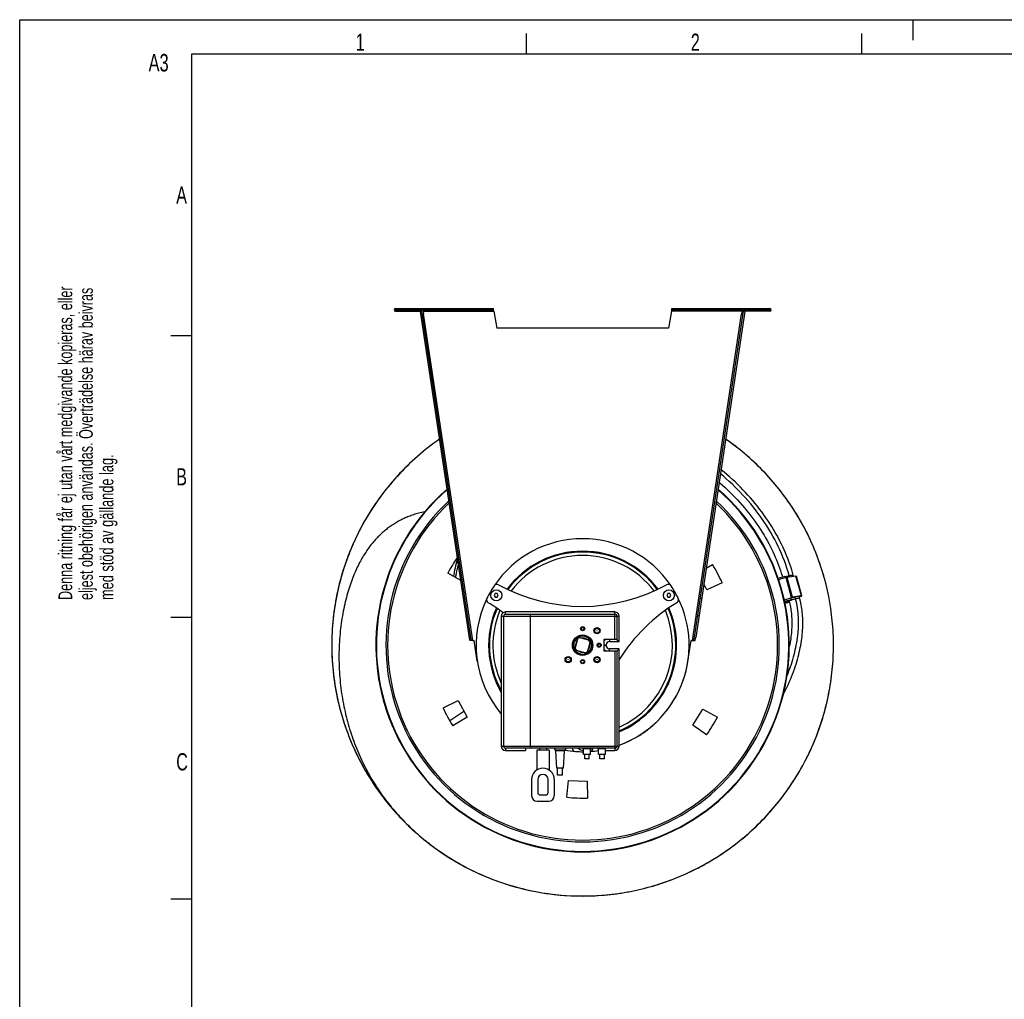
# Model space of a CAD drawing. Extents: x 0 to 420, y -81 to 390.
# Tile 9 of 16: x 0 to 143, y 154 to 297. Entities that reach past the tile are written whole.
import ezdxf

# ---------------------------------------------------------------- set-up
doc = ezdxf.new("R2010")
doc.units = 0
doc.header["$LTSCALE"] = 23.1
for name, color, linetype in [('110528_DXF_CONTINUOUS_LINE', 7, 'CONTINUOUS'), ('110536_DXF_CONTINUOUS_LINE', 7, 'CONTINUOUS'), ('110660_DXF_CONTINUOUS_LINE', 7, 'CONTINUOUS'), ('AG_HOSE_125_DXF_CONTINUOUS', 7, 'CONTINUOUS'), ('ASEM_65_125-5_DXF_FORMAT', 7, 'CONTINUOUS'), ('G_ASE_DUMMY_DXF_CONTINUOUS', 7, 'CONTINUOUS'), ('GUIDE_125_DXF_CONTINUOUS_L', 7, 'CONTINUOUS'), ('MOTOR_UNIT_DDXF_CONTINUOUS', 7, 'CONTINUOUS')]:
    doc.layers.add(name, color=color, linetype=linetype)
doc.styles.get("Standard").update_dxf_attribs({"font": 'txt', "width": 0.7})

# ---------------------------------------------------------------- blocks, each defined once
blk = doc.blocks.new('SQS_LAGTEXT_BL0', base_point=(7.49, 145.42))
at = {"layer": 'ASEM_65_125-5_DXF_FORMAT', "color": 7, "linetype": 'CONTINUOUS'}
for s, width, p in [('Denna ritning får ej utan vårt medgivande kopieras, eller', 0.687469, (7.64, 212.55)), ('eljest obehörigen användas. Överträdelse härav beivras', 0.686067, (10.63, 212.55)), ('med stöd av gällande lag.', 0.696, (13.63, 212.55))]:
    blk.add_text(s, height=1.9979, rotation=90, dxfattribs=dict(at, width=width)).set_placement(p)

msp = doc.modelspace()

# ---------------------------------------------------------------- linework, layer by layer
at = {"layer": '110528_DXF_CONTINUOUS_LINE', "color": 9, "linetype": 'CONTINUOUS'}
for p, q in [((108.38245, 220.05846), (108.44867, 220.09367)), ((55.40559, 191.89016), (55.33937, 191.85495))]:
    msp.add_line(p, q, dxfattribs=at)
at = {"layer": '110528_DXF_CONTINUOUS_LINE', "color": 3, "linetype": 'CONTINUOUS'}
for p, q in [((64.1937, 215.40145), (62.273, 216.46612)), ((99.85918, 217.16099), (100.7907, 217.72071)), ((99.98525, 214.03952), (99.52081, 214.91301)), ((102.19912, 215.07187), (99.98525, 214.03952)), ((61.58892, 196.87675), (63.80278, 197.90909)), ((63.80278, 197.90909), (65.09116, 195.48601)), ((97.92432, 194.33945), (99.37858, 196.66676)), ((99.37858, 196.66676), (101.51504, 195.4825)), ((65.09116, 195.48601), (62.99734, 194.22791)), ((99.92528, 192.93836), (97.92432, 194.33945)), ((79.62018, 183.8408), (79.83308, 186.27423)), ((79.83308, 186.27423), (82.57573, 186.17846)), ((82.57573, 186.17846), (82.61836, 183.7361))]:
    msp.add_line(p, q, dxfattribs=at)
at = {"layer": '110528_DXF_CONTINUOUS_LINE', "color": 7, "linetype": 'CONTINUOUS'}
msp.add_arc((81.89402, 205.97431), 30.075, 130.9272188, 49.0727019, dxfattribs=at)
at = {"layer": '110528_DXF_CONTINUOUS_LINE', "color": 3, "linetype": 'CONTINUOUS'}
for radius, start, end in [(30, 131.0178646, 48.9819905), (22.25, 144.9125493, 151.8655687), (22.25, 24.1344313, 31.8655687), (22.25, 204.1344313, 211.8655687), (22.25, 324.1344313, 331.8655687), (22.25, 264.1344313, 271.8655687)]:
    msp.add_arc((81.89402, 205.97431), radius, start, end, dxfattribs=at)
at = {"layer": '110528_DXF_CONTINUOUS_LINE', "color": 9, "linetype": 'CONTINUOUS'}
for radius, start, end in [(28.61603, 132.7981077, 47.2023559), (28.36603, 133.1426079, 46.8576139)]:
    msp.add_arc((81.89402, 205.97431), radius, start, end, dxfattribs=at)
at = {"layer": '110536_DXF_CONTINUOUS_LINE', "color": 3, "linetype": 'CONTINUOUS'}
for p, q in [((54.66736, 254.97431), (68.88267, 254.97431)), ((54.66736, 254.57431), (58.51736, 254.57431)), ((65.50216, 206.70843), (58.30424, 254.52932)), ((94.90537, 254.97431), (109.12067, 254.97431)), ((105.4838, 254.52932), (98.34622, 207.10933)), ((109.12067, 254.57431), (105.27067, 254.57431)), ((98.28587, 206.70843), (98.34622, 207.10933))]:
    msp.add_line(p, q, dxfattribs=at)
at = {"layer": '110536_DXF_CONTINUOUS_LINE', "color": 9, "linetype": 'CONTINUOUS'}
for p, q in [((54.66736, 254.57431), (54.66736, 254.97431)), ((58.70197, 254.57431), (68.9557, 254.57431)), ((65.91528, 206.65118), (58.75932, 254.19331)), ((105.08606, 254.57431), (94.83234, 254.57431)), ((97.87275, 206.65118), (105.02872, 254.19331)), ((109.12067, 254.57431), (109.12067, 254.97431)), ((64.5929, 212.7493), (64.79067, 212.77907)), ((99.19514, 212.7493), (98.99736, 212.77907)), ((64.97559, 210.20679), (65.17337, 210.23656)), ((98.81244, 210.20679), (98.61467, 210.23656)), ((65.44182, 207.10933), (65.63959, 207.1391)), ((65.44198, 207.10825), (65.63975, 207.13802)), ((98.34605, 207.10825), (98.14828, 207.13802)), ((98.34622, 207.10933), (98.14844, 207.1391))]:
    msp.add_line(p, q, dxfattribs=at)
at = {"layer": '110536_DXF_CONTINUOUS_LINE', "color": 7, "linetype": 'CONTINUOUS'}
for p, q in [((54.66736, 254.77431), (68.88267, 254.77431)), ((58.30424, 254.52932), (58.50201, 254.55909)), ((65.69993, 206.7382), (58.50201, 254.55909)), ((58.51736, 254.57431), (58.51736, 254.77431)), ((58.56155, 254.16355), (58.75932, 254.19331)), ((58.70197, 254.57431), (58.75932, 254.19331)), ((65.68871, 254.97431), (65.68871, 254.77431)), ((68.68871, 254.97431), (68.68871, 254.77431)), ((68.88267, 254.97431), (68.88267, 254.77431)), ((68.9557, 254.57431), (69.39402, 252.08847)), ((94.83234, 254.57431), (94.39402, 252.08847)), ((94.90537, 254.97431), (94.90537, 254.77431)), ((94.90537, 254.77431), (109.12067, 254.77431)), ((95.09933, 254.97431), (95.09933, 254.77431)), ((98.09933, 254.97431), (98.09933, 254.77431)), ((98.14844, 207.1391), (105.28603, 254.55909)), ((105.08606, 254.57431), (105.02872, 254.19331)), ((105.22649, 254.16355), (105.02872, 254.19331)), ((105.27067, 254.57431), (105.27067, 254.77431)), ((105.4838, 254.52932), (105.28603, 254.55909)), ((94.39402, 252.08847), (69.39402, 252.08847)), ((65.50216, 206.70843), (65.69993, 206.7382)), ((66.56667, 203.66726), (66.11505, 206.66771)), ((97.22136, 203.66726), (97.67299, 206.66771)), ((98.0881, 206.7382), (98.14844, 207.1391)), ((98.28587, 206.70843), (98.0881, 206.7382))]:
    msp.add_line(p, q, dxfattribs=at)
at = {"layer": '110536_DXF_CONTINUOUS_LINE', "color": 3, "linetype": 'CONTINUOUS'}
for centre, start, end in [((54.66736, 254.77431), 90, 270), ((109.12067, 254.77431), 270, 90)]:
    msp.add_arc(centre, 0.2, start, end, dxfattribs=at)
at = {"layer": '110536_DXF_CONTINUOUS_LINE', "color": 7, "linetype": 'CONTINUOUS'}
for centre, radius, start, end in [((65.89179, 208.151), 1.5, 270.8975556, 278.5598113), ((97.89625, 208.151), 1.5, 261.4401887, 269.1024444), ((81.89402, 205.97431), 15.5, 188.5598113, 189.3073778), ((81.89402, 205.97431), 15.5, 330.164993, 351.4401887), ((81.89402, 205.97431), 15.5, 290.1137849, 329.7289743), ((81.89402, 205.97431), 15.5, 260.5232272, 266.1217635), ((81.89402, 205.97431), 15.5, 274.1809945, 278.6458781), ((81.89402, 205.97431), 15.5, 267.1400318, 268.1613179), ((81.89402, 205.97431), 15.5, 269.2637904, 270.4805566)]:
    msp.add_arc(centre, radius, start, end, dxfattribs=at)
for points, knots in [([(58.64177, 254.77431), (58.6489, 254.77431), (58.66265, 254.74957), (58.67369, 254.71049), (58.68828, 254.6467), (58.69708, 254.59985), (58.70197, 254.57431)], [0, 0, 0, 0, 0.10102656, 0.317593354, 0.631910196, 1, 1, 1, 1]), ([(68.9557, 254.57431), (68.94976, 254.59986), (68.93905, 254.64699), (68.92133, 254.71029), (68.90768, 254.7513), (68.89059, 254.77431), (68.88267, 254.77431)], [0, 0, 0, 0, 0.362762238, 0.67352206, 0.890403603, 1, 1, 1, 1]), ([(94.83234, 254.57431), (94.83828, 254.59986), (94.84899, 254.64699), (94.8667, 254.71029), (94.88036, 254.7513), (94.89744, 254.77431), (94.90537, 254.77431)], [0, 0, 0, 0, 0.362762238, 0.67352206, 0.890403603, 1, 1, 1, 1]), ([(105.14627, 254.77431), (105.13913, 254.77431), (105.12539, 254.74957), (105.11435, 254.71049), (105.09976, 254.6467), (105.09096, 254.59985), (105.08606, 254.57431)], [0, 0, 0, 0, 0.10102656, 0.317593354, 0.631910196, 1, 1, 1, 1]), ([(65.91528, 206.65118), (65.88793, 206.6519), (65.83706, 206.65545), (65.77008, 206.66956), (65.71877, 206.69426), (65.70202, 206.72431), (65.69993, 206.7382)], [0, 0, 0, 0, 0.331658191, 0.615530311, 0.82972973, 1, 1, 1, 1]), ([(97.87275, 206.65118), (97.90011, 206.6519), (97.95097, 206.65545), (98.01796, 206.66956), (98.06926, 206.69426), (98.08601, 206.72431), (98.0881, 206.7382)], [0, 0, 0, 0, 0.331658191, 0.615530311, 0.82972973, 1, 1, 1, 1])]:
    msp.add_open_spline(points, degree=3, knots=knots, dxfattribs=at)
at = {"layer": '110536_DXF_CONTINUOUS_LINE', "color": 3, "linetype": 'CONTINUOUS'}
for points, knots in [([(68.9557, 254.57431), (68.94976, 254.62535), (68.93884, 254.7197), (68.92391, 254.83092), (68.91147, 254.9027), (68.90229, 254.94011), (68.89539, 254.96241), (68.88665, 254.97431), (68.88267, 254.97431)], [0, 0, 0, 0, 0.37570868, 0.695091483, 0.818353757, 0.911146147, 0.970916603, 1, 1, 1, 1]), ([(94.83234, 254.57431), (94.83827, 254.62535), (94.8492, 254.7197), (94.86412, 254.83092), (94.87657, 254.9027), (94.88575, 254.94011), (94.89264, 254.96241), (94.90139, 254.97431), (94.90537, 254.97431)], [0, 0, 0, 0, 0.37570868, 0.695091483, 0.818353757, 0.911146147, 0.970916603, 1, 1, 1, 1]), ([(65.91528, 206.65118), (65.8634, 206.64801), (65.76731, 206.64433), (65.65374, 206.64728), (65.57949, 206.65809), (65.54044, 206.66928), (65.51271, 206.68455), (65.5033, 206.70088), (65.50216, 206.70843)], [0, 0, 0, 0, 0.360165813, 0.666149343, 0.785569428, 0.878759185, 0.94710206, 1, 1, 1, 1]), ([(97.87275, 206.65118), (97.92464, 206.64801), (98.02073, 206.64433), (98.1343, 206.64728), (98.20854, 206.65809), (98.24759, 206.66928), (98.27533, 206.68455), (98.28474, 206.70088), (98.28587, 206.70843)], [0, 0, 0, 0, 0.360165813, 0.666149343, 0.785569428, 0.878759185, 0.94710206, 1, 1, 1, 1])]:
    msp.add_open_spline(points, degree=3, knots=knots, dxfattribs=at)
at = {"layer": '110660_DXF_CONTINUOUS_LINE', "color": 7, "linetype": 'CONTINUOUS'}
for p, q in [((110.34516, 215.72055), (111.34848, 215.99716)), ((111.40868, 215.7788), (111.34848, 215.99713)), ((111.49534, 215.8027), (111.40868, 215.7788)), ((112.92674, 216.03409), (111.63348, 215.83374)), ((113.77952, 213.16123), (112.98757, 216.03387)), ((112.08094, 212.49544), (111.29991, 212.28012)), ((111.94199, 212.33699), (111.32358, 212.1665)), ((111.3428, 212.07428), (111.96602, 212.2461)), ((112.2873, 212.93006), (112.20063, 212.90616)), ((112.29147, 212.57665), (112.20063, 212.90616)), ((113.7187, 213.16145), (112.42543, 212.9611)), ((113.41815, 213.0048), (113.72741, 213.12987))]:
    msp.add_line(p, q, dxfattribs=at)
at = {"layer": '110660_DXF_CONTINUOUS_LINE', "color": 9, "linetype": 'CONTINUOUS'}
for p, q in [((110.40182, 215.55274), (111.39548, 215.82668)), ((112.29037, 212.91889), (111.49534, 215.8027)), ((112.42543, 212.9611), (111.63348, 215.83374)), ((113.7187, 213.16145), (112.92674, 216.03409)), ((111.23179, 212.58755), (112.21383, 212.85829)), ((111.28081, 212.37097), (112.27278, 212.64444)), ((111.34252, 212.0756), (111.96568, 212.2474)), ((112.35944, 212.93441), (112.42543, 212.9611)), ((113.4036, 213.05759), (113.3934, 213.09459)), ((113.65271, 213.13476), (113.7187, 213.16145)), ((113.65706, 213.11897), (113.65271, 213.13476)), ((113.65706, 213.11897), (113.72741, 213.12987))]:
    msp.add_line(p, q, dxfattribs=at)
at = {"layer": '110660_DXF_CONTINUOUS_LINE', "color": 3, "linetype": 'CONTINUOUS'}
for p, q in [((111.91613, 212.43289), (111.30328, 212.26393)), ((112.29037, 212.91889), (112.20371, 212.895)), ((113.65271, 213.13476), (112.35944, 212.93441)), ((113.4138, 213.02059), (113.65706, 213.11897))]:
    msp.add_line(p, q, dxfattribs=at)
msp.add_arc((113.54575, 213.39424), 0.29692, 292.0170882, 292.4133499, dxfattribs=at)
at = {"layer": '110660_DXF_CONTINUOUS_LINE', "color": 7, "linetype": 'CONTINUOUS'}
for points, knots in [([(111.49534, 215.8027), (111.50788, 215.80615), (111.55353, 215.81814), (111.59968, 215.82851), (111.63348, 215.83374)], [0, 0, 0, 0, 0.275448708, 1, 1, 1, 1]), ([(112.92674, 216.03409), (112.94124, 216.03634), (112.96059, 216.03861), (112.98016, 216.03837), (112.98704, 216.03577), (112.98757, 216.03387)], [0, 0, 0, 0, 0.708411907, 0.904468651, 1, 1, 1, 1]), ([(112.08094, 212.49544), (112.09607, 212.50206), (112.16542, 212.53125), (112.23605, 212.55731), (112.29147, 212.57665)], [0, 0, 0, 0, 0.219647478, 1, 1, 1, 1]), ([(112.2873, 212.93006), (112.29983, 212.93351), (112.34548, 212.9455), (112.39163, 212.95587), (112.42543, 212.9611)], [0, 0, 0, 0, 0.275448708, 1, 1, 1, 1]), ([(113.7187, 213.16145), (113.73319, 213.16369), (113.75254, 213.16597), (113.77212, 213.16573), (113.779, 213.16313), (113.77952, 213.16123)], [0, 0, 0, 0, 0.708411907, 0.904468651, 1, 1, 1, 1]), ([(113.77952, 213.16123), (113.78005, 213.15932), (113.77547, 213.15357), (113.75878, 213.14333), (113.741, 213.13537), (113.72741, 213.12987)], [0, 0, 0, 0, 0.095531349, 0.291588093, 1, 1, 1, 1])]:
    msp.add_open_spline(points, degree=3, knots=knots, dxfattribs=at)
at = {"layer": '110660_DXF_CONTINUOUS_LINE', "color": 9, "linetype": 'CONTINUOUS'}
for points, knots in [([(112.60774, 212.9343), (112.57418, 212.92504), (112.4458, 212.88859), (112.31843, 212.84848), (112.2253, 212.81597)], [0, 0, 0, 0, 0.260866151, 1, 1, 1, 1]), ([(113.4036, 213.05759), (113.4015, 213.06521), (113.37395, 213.0756), (113.32754, 213.07612), (113.25113, 213.07177), (113.15333, 213.05806), (113.03468, 213.037), (112.84999, 212.99781), (112.70615, 212.96143), (112.60774, 212.9343)], [0, 0, 0, 0, 0.029110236, 0.088889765, 0.181686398, 0.304945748, 0.454334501, 0.624333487, 1, 1, 1, 1])]:
    msp.add_open_spline(points, degree=3, knots=knots, dxfattribs=at)
at = {"layer": '110660_DXF_CONTINUOUS_LINE', "color": 3, "linetype": 'CONTINUOUS'}
for points, knots in [([(112.29037, 212.91889), (112.29664, 212.92062), (112.31947, 212.92661), (112.34254, 212.93179), (112.35944, 212.93441)], [0, 0, 0, 0, 0.275448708, 1, 1, 1, 1]), ([(113.65271, 213.13476), (113.65996, 213.13588), (113.66963, 213.13702), (113.67942, 213.1369), (113.68286, 213.1356), (113.68312, 213.13465)], [0, 0, 0, 0, 0.708370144, 0.904496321, 1, 1, 1, 1]), ([(113.68312, 213.13465), (113.68385, 213.132), (113.67194, 213.12576), (113.66529, 213.12235), (113.65896, 213.11975)], [0, 0, 0, 0, 0.286872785, 1, 1, 1, 1])]:
    msp.add_open_spline(points, degree=3, knots=knots, dxfattribs=at)
at = {"layer": 'AG_HOSE_125_DXF_CONTINUOUS', "color": 7, "linetype": 'CONTINUOUS'}
for p, q in [((58.45806, 177.99208), (58.52375, 177.93719)), ((58.4584, 177.99248), (58.52428, 177.93783))]:
    msp.add_line(p, q, dxfattribs=at)
for points in [[(58.92981, 225.39311), (58.90314, 225.38765), (58.68982, 225.34094), (58.48087, 225.29218), (58.27606, 225.24141), (58.07581, 225.18883), (57.88018, 225.13457), (57.68835, 225.0785), (57.50074, 225.02084), (57.31734, 224.9617), (57.13658, 224.90065), (56.95847, 224.83776), (56.78332, 224.77318), (56.60998, 224.70654), (56.43829, 224.63778), (56.26863, 224.56708), (56.10056, 224.49427), (55.93418, 224.4194), (55.76962, 224.34257), (55.60659, 224.26364), (55.44516, 224.18266), (55.28545, 224.09969), (55.12717, 224.01459), (54.97041, 223.92743), (54.81526, 223.83827), (54.66147, 223.74699), (54.50911, 223.65363), (54.35828, 223.55824), (54.20873, 223.46066), (54.06053, 223.36092), (53.91376, 223.2591), (53.76818, 223.15502), (53.62385, 223.04874), (53.48088, 222.94029), (53.33907, 222.82955), (53.19852, 222.71653), (53.05928, 222.60129), (52.92119, 222.48369), (52.78429, 222.36375), (52.64866, 222.24153), (52.51413, 222.11685), (52.38078, 221.98976), (52.24867, 221.86029), (52.11762, 221.72821), (51.98769, 221.59358), (51.85893, 221.45642), (51.73109, 221.31642), (51.60423, 221.1736), (51.47842, 221.02799), (51.35342, 220.87925), (51.22932, 220.72743), (51.10616, 220.57252), (50.9837, 220.41412), (50.86203, 220.25228), (50.74116, 220.08691), (50.62081, 219.91755), (50.50115, 219.74431), (50.38233, 219.56732), (50.26406, 219.38604), (50.14633, 219.20034), (50.0292, 219.01018), (49.91249, 218.81514), (49.79622, 218.615), (49.68048, 218.40981), (49.56535, 218.19949), (49.45084, 217.9839), (49.33704, 217.76299), (49.22413, 217.53689), (49.11211, 217.30547), (49.00107, 217.06865), (48.89121, 216.82669), (48.78257, 216.57949), (48.6752, 216.32696), (48.56929, 216.06939), (48.4649, 215.80667), (48.3621, 215.53875), (48.2611, 215.26599), (48.16196, 214.98833), (48.0647, 214.70567), (47.96948, 214.41829), (47.87636, 214.12626), (47.78537, 213.82939), (47.69655, 213.52758), (47.60999, 213.2208), (47.52575, 212.90897), (47.44386, 212.59195), (47.36439, 212.26964), (47.28742, 211.94202), (47.21305, 211.60908), (47.14133, 211.27056), (47.07241, 210.92663), (47.00651, 210.57787), (46.94368, 210.2242), (46.88404, 209.86564), (46.82781, 209.50306), (46.77506, 209.13646), (46.72587, 208.76584), (46.68042, 208.39203), (46.63877, 208.01508), (46.60097, 207.63499), (46.56715, 207.25256), (46.53734, 206.86786), (46.51159, 206.48091), (46.48999, 206.09249), (46.47256, 205.70268), (46.45932, 205.31151), (46.45031, 204.91976), (46.44553, 204.52749), (46.44498, 204.13478), (46.44866, 203.74235), (46.45656, 203.35051), (46.45796, 203.29739)], [(46.45795, 203.29786), (46.46097, 203.19139), (46.47465, 202.80316), (46.49246, 202.41515), (46.51438, 202.02744), (46.54041, 201.64019), (46.57054, 201.25346), (46.60475, 200.86733), (46.64303, 200.48194), (46.68536, 200.09736), (46.73175, 199.71366), (46.78214, 199.331), (46.83654, 198.94945), (46.89491, 198.56906), (46.95723, 198.19), (47.02347, 197.81233), (47.09361, 197.43613), (47.16762, 197.06149), (47.24546, 196.68853), (47.3271, 196.31728), (47.41252, 195.94775), (47.5017, 195.58004), (47.59459, 195.21419), (47.69119, 194.8502), (47.79147, 194.48813), (47.89538, 194.12805), (48.00293, 193.76995), (48.11406, 193.41387), (48.22876, 193.05989), (48.347, 192.70797), (48.46875, 192.35818), (48.59398, 192.01058), (48.72269, 191.66513), (48.85483, 191.32187), (48.99038, 190.98086), (49.12933, 190.64206), (49.27165, 190.30552), (49.4173, 189.97129), (49.56628, 189.63932), (49.71856, 189.30968), (49.87409, 188.98239), (50.0329, 188.65739), (50.19496, 188.33472), (50.36023, 188.01441), (50.52875, 187.69636), (50.7005, 187.38062), (50.87543, 187.06722), (51.05361, 186.75606), (51.23498, 186.44719), (51.41953, 186.14064), (51.6073, 185.83633), (51.79827, 185.53426), (51.99241, 185.23451), (52.18975, 184.93699), (52.39028, 184.64174), (52.59396, 184.34881), (52.80083, 184.05815), (53.01084, 183.76981), (53.22398, 183.48381), (53.4403, 183.20009), (53.65975, 182.91868), (53.88232, 182.63962), (54.10811, 182.36279), (54.3371, 182.08822), (54.56927, 181.81595), (54.8047, 181.54589), (55.0434, 181.27806), (55.28532, 181.0125), (55.53054, 180.74916), (55.77904, 180.48807), (56.03079, 180.22927), (56.28586, 179.9727), (56.54423, 179.7184), (56.80589, 179.46641), (57.07089, 179.21668), (57.33926, 178.96923), (57.61094, 178.72411), (57.86456, 178.50005)]]:
    msp.add_lwpolyline(points, dxfattribs=at)
for centre, radius, start, end in [((81.8594, 205.93032), 36.55583, 49.7656329, 55.2607559), ((81.88308, 205.96023), 36.5178, 49.6440405, 55.2641423), ((81.88392, 205.96195), 36.51595, 49.0992406, 49.643298), ((81.92099, 205.95074), 36.46417, 318.5200597, 318.6901743), ((81.81691, 205.88578), 36.38259, 227.9789494, 228.4517953), ((81.80278, 205.86987), 36.36131, 228.4518311, 228.6484617), ((81.8068, 205.87445), 36.3674, 228.6484666, 228.8263575), ((81.85428, 205.92891), 36.43967, 228.8265387, 229.3714156)]:
    msp.add_arc(centre, radius, start, end, dxfattribs=at)
for points, knots in [([(61.09763, 235.9703), (59.97549, 235.19228), (57.81661, 233.50821), (53.90932, 229.68523), (49.86671, 224.11622), (46.63216, 216.52924), (45.16619, 208.41274), (45.48431, 201.53877), (46.64831, 196.19714), (47.96578, 192.30885), (49.711, 188.59343), (51.8613, 185.09655), (54.3893, 181.86282), (56.30687, 179.90883), (57.31637, 178.98938)], [0, 0, 0, 0, 0.06254921, 0.12509832, 0.250000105, 0.374901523, 0.499803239, 0.624705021, 0.687254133, 0.749803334, 0.812352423, 0.87490173, 0.937450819, 1, 1, 1, 1]), ([(61.09741, 235.97011), (58.84986, 234.41207), (54.69189, 230.77472), (49.84239, 224.0749), (46.60842, 216.45828), (45.1585, 208.31247), (45.564, 200.04855), (47.8061, 192.08336), (51.76707, 184.8227), (55.43061, 180.68786), (57.46227, 178.8572)], [0, 0, 0, 0, 0.12499987, 0.250000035, 0.374999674, 0.499999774, 0.6249997, 0.749999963, 0.874999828, 1, 1, 1, 1]), ([(58.12649, 178.27315), (59.03129, 177.49686), (60.91835, 176.03201), (63.94916, 174.123), (67.15294, 172.51967), (71.60885, 170.81127), (77.46138, 169.50775), (83.45573, 169.37126), (88.19123, 169.96232), (91.68565, 170.75155), (95.08602, 171.87912), (99.44713, 173.81664), (104.51155, 177.02802), (109.71623, 181.98803), (113.85568, 187.86641), (116.28624, 193.34856), (117.56018, 197.9475), (118.17498, 201.47682), (118.44038, 205.04941), (118.32812, 209.82031), (117.31022, 215.72925), (115.15883, 221.32589), (112.81288, 225.48167), (110.75496, 228.4142), (108.42077, 231.13113), (106.69387, 232.78176), (105.79277, 233.56234)], [0, 0, 0, 0, 0.031268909, 0.062537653, 0.093806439, 0.125075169, 0.187537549, 0.250000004, 0.281268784, 0.312537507, 0.343806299, 0.375075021, 0.437537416, 0.500000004, 0.562462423, 0.624924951, 0.656193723, 0.687462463, 0.71873123, 0.750000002, 0.812462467, 0.874925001, 0.906193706, 0.937462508, 0.968731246, 1, 1, 1, 1]), ([(58.39035, 178.04895), (59.29898, 177.28427), (61.19245, 175.84292), (64.22818, 173.96796), (67.43304, 172.39795), (71.88561, 170.73267), (77.72502, 169.4784), (83.6968, 169.38366), (88.41029, 170.00165), (91.88652, 170.80861), (95.26742, 171.95001), (98.52066, 173.41637), (101.61587, 175.19214), (104.52285, 177.2616), (107.21461, 179.60468), (110.47878, 183.06051), (113.90358, 187.95494), (116.7912, 194.50733), (118.09306, 200.3373), (118.44092, 205.07855), (118.32581, 209.83132), (117.31156, 215.71701), (115.17245, 221.29337), (112.84118, 225.43631), (110.79569, 228.36067), (108.47609, 231.07186), (106.75986, 232.72031), (105.86422, 233.50018)], [0, 0, 0, 0, 0.031266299, 0.062532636, 0.093798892, 0.12506519, 0.187523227, 0.249981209, 0.281247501, 0.312513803, 0.343780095, 0.375046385, 0.406312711, 0.437578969, 0.468845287, 0.500111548, 0.562569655, 0.625027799, 0.687486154, 0.718752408, 0.750018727, 0.81247687, 0.874934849, 0.906201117, 0.937467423, 0.968733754, 1, 1, 1, 1])]:
    msp.add_open_spline(points, degree=3, knots=knots, dxfattribs=at)
at = {"layer": 'ASEM_65_125-5_DXF_FORMAT', "color": 7, "linetype": 'CONTINUOUS'}
for p, q in [((-0.00158, -0.00152), (-0.00158, 296.99848)), ((-0.00158, 296.99848), (419.99842, 296.99848)), ((129.99842, 293.99848), (129.99842, 296.99848)), ((73.74842, 291.99848), (73.74842, 294.99848)), ((122.49842, 291.99848), (122.49842, 294.99848)), ((24.99842, 291.99848), (24.99842, 4.99848)), ((414.99842, 291.99848), (24.99842, 291.99848)), ((24.99842, 250.99848), (21.99842, 250.99848)), ((24.99842, 209.99848), (21.99842, 209.99848)), ((24.99842, 168.99848), (21.99842, 168.99848))]:
    msp.add_line(p, q, dxfattribs=at)
at = {"layer": 'G_ASE_DUMMY_DXF_CONTINUOUS', "color": 7, "linetype": 'CONTINUOUS'}
msp.add_line((64.63472, 196.34446), (62.55299, 194.97609), dxfattribs=at)
at = {"layer": 'GUIDE_125_DXF_CONTINUOUS_L', "color": 9, "linetype": 'CONTINUOUS'}
for p, q in [((112.0126, 215.89247), (111.9555, 216.09958)), ((112.88084, 212.7431), (112.8089, 213.00404))]:
    msp.add_line(p, q, dxfattribs=at)
at = {"layer": 'GUIDE_125_DXF_CONTINUOUS_L', "color": 7, "linetype": 'CONTINUOUS'}
for p, q in [((112.59709, 215.98302), (112.54565, 216.16962)), ((111.91175, 212.44879), (111.92854, 212.3879)), ((113.47099, 212.81313), (113.3934, 213.09459))]:
    msp.add_line(p, q, dxfattribs=at)
for points in [[(112.54565, 216.16962), (112.43707, 216.55107), (112.31588, 216.95098), (112.18594, 217.35464), (112.04701, 217.76209), (111.89897, 218.17301), (111.74185, 218.58677), (111.57552, 219.0032), (111.39985, 219.42215), (111.21494, 219.84298), (111.02068, 220.26552), (110.817, 220.68961), (110.60401, 221.11466), (110.38167, 221.54046), (110.14993, 221.96686), (109.90891, 222.39335), (109.6586, 222.81972), (109.39897, 223.24581), (109.13018, 223.67112), (108.85222, 224.09545), (108.56508, 224.5186), (108.26896, 224.94011), (107.96382, 225.35984), (107.64972, 225.7775), (107.3271, 226.19237), (106.99594, 226.60433), (106.65637, 227.01308), (106.30908, 227.41769), (105.95418, 227.81797), (105.59177, 228.21372), (105.22261, 228.60406), (104.84686, 228.98883), (104.46464, 229.36785), (104.07678, 229.74034), (103.68343, 230.10614), (103.28477, 230.46512), (102.8816, 230.81657), (102.47412, 231.16039), (102.06252, 231.49648), (102.02178, 231.52866)], [(101.74395, 229.68287), (101.85078, 229.59265), (102.23349, 229.25878), (102.61198, 228.91774), (102.98548, 228.57019), (103.35384, 228.21624), (103.71684, 227.85606), (104.07374, 227.4904), (104.42439, 227.11943), (104.76863, 226.74334), (105.10575, 226.36297), (105.43564, 225.9785), (105.75818, 225.59015), (106.07271, 225.19882), (106.37911, 224.80478), (106.67737, 224.4082), (106.96708, 224.00975), (107.24815, 223.60973), (107.52062, 223.20828), (107.78428, 222.80586), (108.03913, 222.40268), (108.28516, 221.99894), (108.52221, 221.59515), (108.75031, 221.19149), (108.96947, 220.78816), (109.17958, 220.3857), (109.38068, 219.98428), (109.57284, 219.58409), (109.75593, 219.18575), (109.93005, 218.78942), (110.0953, 218.39527), (110.25157, 218.00398), (110.39902, 217.61568), (110.53777, 217.23053), (110.66779, 216.84921), (110.7892, 216.47206), (110.90225, 216.099), (110.9616, 215.8905)], [(63.70992, 218.61556), (63.69245, 218.55686), (63.59645, 218.21481), (63.50702, 217.87551), (63.4241, 217.53895), (63.34766, 217.2053), (63.27766, 216.87464), (63.21404, 216.54698), (63.15676, 216.22244), (63.12085, 215.99614)], [(111.10782, 198.83329), (111.20678, 199.01891), (111.41056, 199.41733), (111.60478, 199.81337), (111.79022, 200.20797), (111.96584, 200.59826), (112.13134, 200.98261), (112.28755, 201.36198), (112.43519, 201.73734), (112.57444, 202.10843), (112.70551, 202.47503), (112.82902, 202.83825), (112.94518, 203.19811), (113.05404, 203.55421), (113.15595, 203.90711), (113.25105, 204.25678), (113.33941, 204.60293), (113.42118, 204.94572), (113.49647, 205.28502), (113.56536, 205.62072), (113.628, 205.95292), (113.68447, 206.28155), (113.73486, 206.60648), (113.77929, 206.92785), (113.81784, 207.24557), (113.8506, 207.55955), (113.87767, 207.86993), (113.89914, 208.17664), (113.91507, 208.4796), (113.92556, 208.77895), (113.93067, 209.07462), (113.93045, 209.36654), (113.92497, 209.65486), (113.91428, 209.93956), (113.89842, 210.22054), (113.87746, 210.49786), (113.85145, 210.77149), (113.82044, 211.04136), (113.78448, 211.30752), (113.74362, 211.5699), (113.69792, 211.82848), (113.64742, 212.08333), (113.59217, 212.33446), (113.53222, 212.58179), (113.47099, 212.81313)], [(111.92854, 212.3879), (111.98234, 212.18436), (112.03502, 211.96624), (112.08347, 211.74472), (112.12767, 211.51987), (112.1676, 211.29172), (112.20324, 211.06022), (112.23458, 210.82541), (112.26157, 210.58736), (112.2842, 210.34603), (112.30243, 210.10147), (112.31622, 209.85375), (112.32555, 209.60279), (112.33037, 209.34867), (112.33065, 209.09145), (112.32633, 208.83101), (112.31737, 208.56741), (112.30372, 208.30072), (112.28533, 208.03082), (112.26216, 207.75778), (112.23415, 207.4817), (112.20125, 207.20241), (112.16339, 206.92001), (112.12053, 206.63459), (112.07257, 206.34599), (112.01944, 206.05431), (111.96781, 205.79358)]]:
    msp.add_lwpolyline(points, dxfattribs=at)
at = {"layer": 'GUIDE_125_DXF_CONTINUOUS_L', "color": 9, "linetype": 'CONTINUOUS'}
msp.add_arc((112.76951, 210.92201), 1.7123, 113.0246428, 114.3817887, dxfattribs=at)
for points, knots in [([(111.9555, 216.09958), (111.15309, 219.01013), (109.09048, 223.16888), (105.30411, 227.88494), (103.09885, 229.97127), (101.9319, 230.93058)], [0, 0, 0, 0, 0.499717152, 0.749962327, 1, 1, 1, 1]), ([(63.81919, 217.88779), (63.68641, 217.38337), (63.53361, 216.70374), (63.41858, 216.01762), (63.39229, 215.84557)], [0, 0, 0, 0, 0.749809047, 1, 1, 1, 1]), ([(111.36746, 215.92804), (111.4129, 215.9439), (111.60678, 216.00811), (111.80376, 216.06292), (111.9555, 216.09958)], [0, 0, 0, 0, 0.235646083, 1, 1, 1, 1]), ([(111.9555, 216.09958), (112.0319, 216.11805), (112.17028, 216.14885), (112.33383, 216.1767), (112.43776, 216.18732), (112.49152, 216.18782), (112.52566, 216.18532), (112.54402, 216.17552), (112.54565, 216.16962)], [0, 0, 0, 0, 0.391080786, 0.705459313, 0.823669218, 0.912054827, 0.969547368, 1, 1, 1, 1]), ([(111.64404, 201.56444), (112.00572, 202.44215), (112.47494, 203.79159), (112.92828, 205.63946), (113.41715, 208.44453), (113.38593, 210.91101), (112.88084, 212.7431)], [0, 0, 0, 0, 0.249755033, 0.374814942, 0.500011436, 1, 1, 1, 1]), ([(111.92854, 212.3879), (111.92697, 212.39356), (111.93678, 212.41064), (111.98099, 212.44243), (112.02696, 212.4654), (112.06265, 212.4816)], [0, 0, 0, 0, 0.104958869, 0.300270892, 1, 1, 1, 1]), ([(112.09978, 212.4979), (112.11339, 212.50369), (112.17429, 212.52881), (112.23611, 212.55166), (112.28431, 212.56859)], [0, 0, 0, 0, 0.224446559, 1, 1, 1, 1]), ([(112.28431, 212.56859), (112.33023, 212.58471), (112.52686, 212.65016), (112.72672, 212.70586), (112.88084, 212.7431)], [0, 0, 0, 0, 0.234827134, 1, 1, 1, 1]), ([(112.88084, 212.7431), (112.95725, 212.76157), (113.09562, 212.79236), (113.25918, 212.82022), (113.3631, 212.83084), (113.41687, 212.83134), (113.45101, 212.82884), (113.46936, 212.81904), (113.47099, 212.81313)], [0, 0, 0, 0, 0.391080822, 0.705459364, 0.823669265, 0.912054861, 0.969547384, 1, 1, 1, 1])]:
    msp.add_open_spline(points, degree=3, knots=knots, dxfattribs=at)
at = {"layer": 'MOTOR_UNIT_DDXF_CONTINUOUS', "color": 9, "linetype": 'CONTINUOUS'}
for p, q in [((69.19231, 213.47431), (69.04797, 213.22431)), ((69.48099, 213.47431), (69.19231, 213.47431)), ((69.62532, 213.22431), (69.48099, 213.47431)), ((94.30705, 213.47431), (94.16271, 213.22431)), ((94.59572, 213.47431), (94.30705, 213.47431)), ((94.74006, 213.22431), (94.59572, 213.47431)), ((69.04797, 213.22431), (69.19231, 212.97431)), ((69.19231, 212.97431), (69.48099, 212.97431)), ((69.48099, 212.97431), (69.62532, 213.22431)), ((94.16271, 213.22431), (94.30705, 212.97431)), ((94.30705, 212.97431), (94.59572, 212.97431)), ((94.59572, 212.97431), (94.74006, 213.22431)), ((86.59402, 210.80431), (70.69402, 210.80431)), ((70.69402, 210.47365), (70.69402, 210.80431)), ((86.59402, 206.82431), (86.59402, 210.80431)), ((70.06402, 210.17431), (87.22402, 210.17431)), ((70.06402, 210.17431), (70.06402, 191.27431)), ((70.4143, 191.27431), (70.4143, 210.17431)), ((70.714, 210.47431), (86.59402, 210.47431)), ((74.32413, 191.27431), (74.32413, 210.17431)), ((86.89402, 210.17431), (86.89402, 206.82431)), ((87.22402, 206.49431), (87.22402, 210.17431)), ((81.19638, 207.04122), (80.75639, 205.39915)), ((81.2152, 207.15006), (81.07026, 206.60915)), ((81.75611, 207.00513), (81.2152, 207.15006)), ((82.96093, 206.67194), (81.31886, 207.11194)), ((83.06977, 206.65313), (82.52885, 206.79807)), ((82.59165, 204.90739), (83.03164, 206.54947)), ((82.92483, 206.11221), (83.06977, 206.65313)), ((86.89402, 206.82431), (84.99402, 206.82431)), ((84.99402, 206.82431), (84.99402, 205.12431)), ((85.79402, 206.82431), (85.79402, 206.49431)), ((85.79402, 206.49431), (87.22402, 206.49431)), ((86.89402, 206.82431), (87.22402, 206.49431)), ((80.8632, 205.83641), (80.71826, 205.29549)), ((80.71826, 205.29549), (81.25918, 205.15055)), ((80.8271, 205.27668), (82.46918, 204.83668)), ((82.03192, 204.94349), (82.57284, 204.79855)), ((82.57284, 204.79855), (82.71778, 205.33947)), ((84.99402, 206.02431), (85.32402, 206.02431)), ((84.99402, 205.92431), (85.32402, 205.92431)), ((86.89402, 205.12431), (84.99402, 205.12431)), ((85.32402, 205.92431), (85.32402, 206.02431)), ((87.22402, 205.45431), (85.79402, 205.45431)), ((85.79402, 205.12431), (85.79402, 205.45431)), ((86.59402, 205.12431), (86.59402, 190.64431)), ((86.89402, 205.12431), (87.22402, 205.45431)), ((86.89402, 205.12431), (86.89402, 191.27431)), ((87.22402, 191.27431), (87.22402, 205.45431)), ((70.06402, 191.27431), (87.22402, 191.27431)), ((70.69402, 190.97497), (70.69402, 190.64431)), ((70.69402, 190.64431), (73.56402, 190.64431)), ((86.59402, 190.97431), (70.714, 190.97431)), ((73.56402, 190.97431), (73.56402, 190.64431)), ((77.02402, 190.67431), (75.22402, 190.67431)), ((75.22402, 190.67431), (75.22402, 187.80724)), ((75.62402, 190.97431), (75.62402, 190.67431)), ((76.62402, 190.97431), (76.62402, 190.67431)), ((77.02402, 190.67431), (77.02402, 187.80724)), ((79.36592, 190.7077), (77.88211, 190.7077)), ((77.97402, 190.62431), (77.88211, 190.7077)), ((79.27402, 190.62431), (77.97402, 190.62431)), ((78.12402, 188.07431), (77.97402, 190.62431)), ((79.12402, 188.07431), (79.27402, 190.62431)), ((79.27402, 190.62431), (79.36592, 190.7077)), ((82.02402, 190.87327), (81.84902, 190.97431)), ((83.02402, 190.87327), (82.02402, 190.87327)), ((82.02402, 190.07431), (82.02402, 190.87327)), ((83.02402, 190.87327), (83.19902, 190.97431)), ((83.02402, 190.07431), (83.02402, 190.87327)), ((84.04902, 190.97431), (84.22402, 190.87327)), ((85.16851, 190.87327), (84.22402, 190.87327)), ((84.22402, 190.07431), (84.22402, 190.87327)), ((85.22402, 190.64431), (86.59402, 190.64431)), ((85.22402, 190.07431), (85.22402, 190.64431)), ((83.02402, 190.07431), (82.02402, 190.07431)), ((82.19402, 189.41431), (82.19402, 190.07431)), ((82.85402, 189.41431), (82.19402, 189.41431)), ((82.85402, 189.41431), (82.85402, 190.07431)), ((85.22402, 190.07431), (84.22402, 190.07431)), ((84.39402, 189.41431), (84.39402, 190.07431)), ((85.05402, 189.41431), (84.39402, 189.41431)), ((85.05402, 189.41431), (85.05402, 190.07431)), ((79.12402, 188.07431), (78.12402, 188.07431)), ((78.26402, 187.07431), (78.26402, 188.07431)), ((78.98402, 187.07431), (78.98402, 188.07431)), ((74.47402, 186.42431), (74.47402, 184.07431)), ((75.37402, 186.42431), (75.37402, 184.52431)), ((76.87402, 184.52431), (76.87402, 186.42431)), ((77.77402, 186.42431), (77.77402, 184.07431)), ((78.98402, 187.07431), (78.26402, 187.07431)), ((75.72402, 184.17431), (76.52402, 184.17431)), ((75.27402, 183.27431), (76.97402, 183.27431))]:
    msp.add_line(p, q, dxfattribs=at)
for centre, radius in [((69.33665, 213.22431), 0.8), ((94.45139, 213.22431), 0.8), ((81.89402, 208.37431), 0.3), ((81.89402, 208.37431), 0.21), ((83.99402, 208.07431), 0.45), ((83.99402, 208.07431), 0.34), ((83.99402, 208.07431), 0.00714), ((81.89402, 205.97431), 1.49), ((81.89402, 205.97431), 1.35), ((84.29402, 205.97431), 0.3), ((84.29402, 205.97431), 0.21), ((79.79402, 203.87431), 0.45), ((79.79402, 203.87431), 0.34), ((79.79402, 203.87431), 0.00714), ((81.89402, 203.57431), 0.3), ((81.89402, 203.57431), 0.21), ((83.99402, 203.87431), 0.45), ((83.99402, 203.87431), 0.34), ((83.99402, 203.87431), 0.00714)]:
    msp.add_circle(centre, radius, dxfattribs=at)
for centre, radius, start, end in [((81.89402, 205.97431), 15.5, 33.9182404, 146.0826667), ((81.89402, 205.97431), 13.6767, 36.604256, 143.3957423), ((81.89402, 205.97431), 13.55757, 36.704819, 143.2951799), ((81.89402, 205.97431), 13.05769, 37.1673135, 142.8323084), ((81.89402, 205.97431), 15.5, 146.1563467, 153.8436533), ((69.43561, 214.32824), 0.5, 61.1832498, 146.1563467), ((81.89402, 236.97431), 25.34679, 241.1832498, 298.8167502), ((94.35242, 214.32824), 0.5, 33.8436533, 118.8167502), ((81.89402, 205.97431), 15.5, 26.1563467, 33.8436533), ((81.89402, 205.97431), 15.5, 153.9173333, 220.2455942), ((68.4301, 212.58664), 0.5, 153.8436533, 238.8167502), ((55.04723, 190.47431), 25.34679, 52.9048362, 58.8167502), ((108.74081, 190.47431), 25.34679, 121.1832498, 148.0952672), ((81.89402, 205.97431), 15.5, 290.1138663, 26.0821273), ((95.35794, 212.58664), 0.5, 301.1832498, 26.1563467), ((81.89402, 205.97431), 13.6767, 156.6042559, 210.1178103), ((81.89402, 205.97431), 13.55757, 156.7048189, 209.2345964), ((81.89402, 205.97431), 13.05769, 157.16769, 205.0393166), ((70.69402, 210.17431), 0.63, 90, 180), ((86.59402, 210.17431), 0.63, 0, 90), ((81.89402, 205.97431), 13.6767, 292.9371055, 23.3957424), ((81.89402, 205.97431), 13.55757, 293.1506363, 23.2951799), ((81.89402, 205.97431), 13.05769, 294.0929194, 22.8325125), ((70.71409, 210.17456), 0.29978, 93.839074, 180.0473653), ((70.71396, 210.17347), 0.30084, 89.9928378, 93.8011574), ((86.59402, 210.17431), 0.3, 0, 90), ((81.89402, 205.97431), 1.3, 122.6005266, 207.3994734), ((81.89402, 205.97431), 1.04, 142.3801351, 187.6198649), ((81.89402, 205.97431), 1.175, 111.0493291, 128.9506709), ((81.29298, 207.01534), 0.1, 75, 165), ((81.89402, 205.97431), 1.3, 32.6005266, 117.3994734), ((81.89402, 205.97431), 1.04, 52.3801351, 97.6198649), ((81.89402, 205.97431), 1.3, 302.6005266, 27.3994734), ((81.89402, 205.97431), 1.175, 21.0493291, 38.9506709), ((82.93505, 206.57535), 0.1, 345, 75), ((85.79402, 206.02431), 0.97, 124.43763, 145.56237), ((85.79402, 206.02431), 0.47, 90, 180), ((80.85298, 205.37327), 0.1, 165, 255), ((81.89402, 205.97431), 1.175, 201.0493291, 218.9506709), ((81.89402, 205.97431), 1.3, 212.6005266, 297.3994734), ((81.89402, 205.97431), 1.04, 232.3801351, 277.6198649), ((81.89402, 205.97431), 1.175, 291.0493291, 308.9506709), ((82.49506, 204.93328), 0.1, 255, 345), ((81.89402, 205.97431), 1.04, 322.3801351, 7.6198649), ((85.79402, 205.92431), 0.97, 214.43763, 235.56237), ((85.79402, 205.92431), 0.47, 180, 270), ((70.69402, 191.27431), 0.63, 180, 270), ((70.71409, 191.27406), 0.29978, 179.9526352, 266.160926), ((70.71396, 191.27515), 0.30084, 266.1988426, 270.0071622), ((78.12402, 190.97431), 0.36, 180, 227.7816632), ((81.89402, 205.97431), 15.5, 260.5233718, 266.0817596), ((79.12402, 190.97431), 0.36, 312.2183368, 360), ((80.88851, 191.00805), 0.5, 183.8699028, 266.1563467), ((81.89402, 191.47431), 0.8, 218.6930692, 279.3531323), ((82.89953, 191.00805), 0.5, 284.4192405, 356.1300972), ((81.89402, 205.97431), 15.5, 274.1808314, 278.6461798), ((47.5119, 244.82252), 65.79165, 304.9150728, 305.0685087), ((86.59402, 191.27431), 0.63, 270, 360), ((86.59402, 191.27431), 0.3, 270, 360), ((81.89402, 205.97431), 15.5, 266.1563467, 270.4805822), ((76.12402, 186.42431), 1.65, 0, 180), ((76.12402, 186.42431), 0.75, 0, 180), ((75.27402, 184.07431), 0.8, 180, 270), ((75.72402, 184.52431), 0.35, 180, 270), ((76.52402, 184.52431), 0.35, 270, 360), ((76.97402, 184.07431), 0.8, 270, 360)]:
    msp.add_arc(centre, radius, start, end, dxfattribs=at)
msp.add_ellipse((84.72402, 190.64431), major_axis=(0, 0.5), ratio=1, start_param=-1.570796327, end_param=-1.095133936, dxfattribs=at)
for points in [[(74.32413, 210.17431), (74.32413, 210.21279), (74.3226, 210.26869), (74.31695, 210.3396), (74.31149, 210.38452), (74.30479, 210.42135), (74.29817, 210.44622), (74.29184, 210.46098), (74.28697, 210.4694), (74.28129, 210.47431), (74.27768, 210.47431)], [(74.32413, 191.27431), (74.32413, 191.23583), (74.3226, 191.17993), (74.31695, 191.10902), (74.31149, 191.0641), (74.30479, 191.02727), (74.29817, 191.0024), (74.29184, 190.98764), (74.28697, 190.97922), (74.28129, 190.97431), (74.27768, 190.97431)]]:
    msp.add_open_spline(points, degree=3, knots=[0, 0, 0, 0, 0.372772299, 0.54114545, 0.688925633, 0.810940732, 0.903442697, 0.938058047, 0.965058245, 1, 1, 1, 1], dxfattribs=at)

# ---------------------------------------------------------------- block references
at = {"layer": 'ASEM_65_125-5_DXF_FORMAT', "color": 7, "linetype": 'CONTINUOUS'}
msp.add_blockref('SQS_LAGTEXT_BL0', (7.49052, 145.42059), dxfattribs=at)

# ---------------------------------------------------------------- texts
at = {"layer": 'ASEM_65_125-5_DXF_FORMAT', "color": 7, "linetype": 'CONTINUOUS', "attachment_point": 1}
for s, insert, char_height, width in [('1', (48.88927, 294.97512), 2.5, 2.1428571), ('2', (97.63927, 294.97512), 2.5, 2.9464286), ('A3', (18.7533, 292.01112), 2.55, 6.0107143), ('A', (22.77171, 272.73026), 2.5, 3.2142857), ('B', (22.77171, 231.73026), 2.5, 2.9464286), ('C', (22.77171, 190.25526), 2.5, 3.125)]:
    msp.add_mtext(s, dxfattribs=dict(at, insert=insert, char_height=char_height, width=width))

doc.saveas('drawing.dxf')
